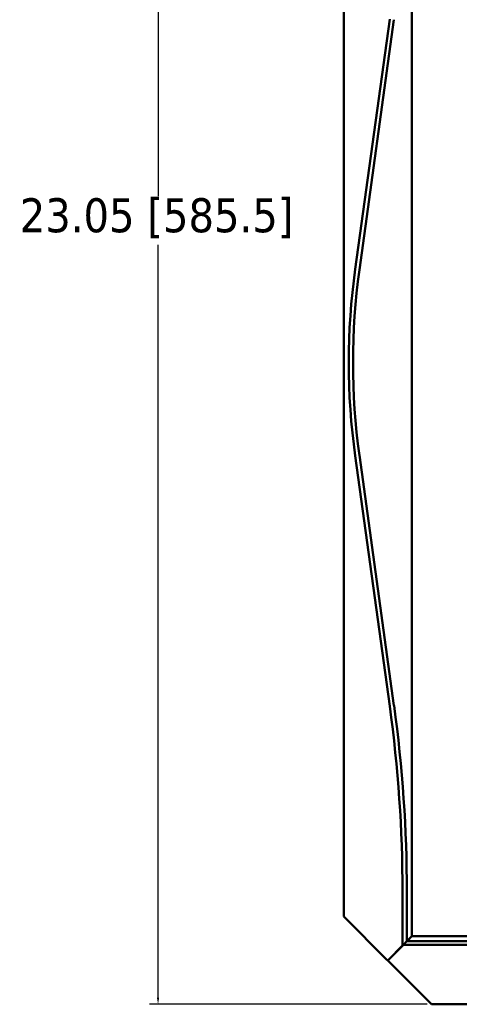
# Model space of a CAD drawing. Header units: inches. Extents: x 1.9 to 64.4, y 1.6 to 69.2.
# Tile 40 of 256: x 15.8 to 22.2, y 42 to 56.4. Entities that reach past the tile are written whole.
import ezdxf

# ---------------------------------------------------------------- set-up
doc = ezdxf.new("R2010")
doc.units = ezdxf.units.IN
doc.header["$MEASUREMENT"] = 0
doc.layers.add('Dimension (ANSI)', color=7, linetype='Continuous', lineweight=25)
doc.layers.add('Visible (ANSI)', color=7, linetype='Continuous', lineweight=50)
doc.styles.add('Note Text (ANSI)', font='tahoma.ttf')
doc.dimstyles.new('Default (ANSI)', dxfattribs={"dimtxt": 0.5, "dimasz": 0.098425, "dimexe": 0.125, "dimexo": 0.0625, "dimgap": 0.031496, "dimtad": 0, "dimtih": 1, "dimtoh": 1, "dimrnd": 1e-08, "dimzin": 4, "dimdsep": 46, "dimtxsty": 'Note Text (ANSI)', "dimcen": 0.09, "dimdle": 0.393701, "dimclrd": 256, "dimclre": 256, "dimclrt": 256, "dimadec": 0, "dimazin": 1, "dimtfac": 1, "dimtofl": 0, "dimtmove": 0, "dimatfit": 3, "dimfxl": 1, "dimtolj": 1, "dimtzin": 4, "dimlwd": -1, "dimlwe": -1, "dimarcsym": 0})

# ---------------------------------------------------------------- blocks, each defined once
blk = doc.blocks.new('*D11')
at = {"layer": 'Defpoints', "color": 0}
for p in [(21.043, 65.016), (17.814, 41.966), (21.835, 41.966)]:
    blk.add_point(p, dxfattribs=at)
at = {"layer": 'Dimension (ANSI)'}
for p, q in [((20.98, 65.016), (17.689, 65.016)), ((17.814, 64.918), (17.814, 53.85)), ((17.814, 42.065), (17.814, 53.133)), ((21.772, 41.966), (17.689, 41.966))]:
    blk.add_line(p, q, dxfattribs=at)
for points in [[(17.798, 64.918), (17.831, 64.918), (17.814, 65.016)], [(17.798, 42.065), (17.831, 42.065), (17.814, 41.966)]]:
    blk.add_solid(points, dxfattribs=at)
at = {"layer": 'Dimension (ANSI)', "insert": (15.78, 53.818), "char_height": 0.5, "attachment_point": 1, "style": 'Note Text (ANSI)'}
blk.add_mtext('\\A1;23.05 [585.5]', dxfattribs=at)

msp = doc.modelspace()

# ---------------------------------------------------------------- linework, layer by layer
at = {"layer": 'Visible (ANSI)'}
for p, q in [((20.545, 43.256), (20.545, 60.186)), ((21.545, 60.186), (21.545, 42.966)), ((20.713, 52.773), (21.221, 56.452)), ((21.283, 56.443), (20.775, 52.764)), ((21.221, 46.351), (20.713, 50.029)), ((20.775, 50.038), (21.283, 46.359)), ((21.408, 42.83), (21.408, 43.62)), ((21.471, 43.62), (21.471, 42.893)), ((21.185, 42.616), (20.545, 43.256)), ((21.471, 42.893), (21.422, 42.843)), ((21.422, 42.843), (21.471, 42.893)), ((21.545, 42.966), (21.471, 42.893)), ((21.545, 42.966), (21.475, 42.897)), ((21.475, 42.897), (25.741, 42.895)), ((21.545, 42.966), (53.373, 42.966)), ((21.422, 42.843), (21.195, 42.616)), ((21.408, 42.83), (21.195, 42.616)), ((25.944, 42.841), (21.422, 42.843)), ((21.195, 42.616), (21.185, 42.616)), ((21.195, 42.616), (21.195, 42.606)), ((21.195, 42.606), (21.835, 41.966)), ((21.835, 41.966), (45.319, 41.966))]:
    msp.add_line(p, q, dxfattribs=at)
for centre, radius, start, end in [((30.65, 51.401), 10.032, 172.1404, 187.8596), ((30.65, 51.401), 9.969, 172.1404, 187.8596), ((1.44, 43.62), 19.968, 0, 7.8596), ((1.44, 43.62), 20.032, 0, 7.8596)]:
    msp.add_arc(centre, radius, start, end, dxfattribs=at)

# ---------------------------------------------------------------- dimensions: what is measured, and where the dimension line sits
at = {"layer": 'Dimension (ANSI)'}
dim = msp.add_linear_dim(base=(17.814, 41.966), p1=(21.043, 65.016), p2=(21.835, 41.966), angle=90, dimstyle='Default (ANSI)', override={"dimdec": 2, "dimtp": 0, "dimtm": 0, "dimtdec": 2, "dimatfit": 1}, dxfattribs=at)
dim.commit()
dim.dimension.update_dxf_attribs({"geometry": '*D11', "text_midpoint": (17.814, 53.491), "dimtype": 160})

doc.saveas('drawing.dxf')
